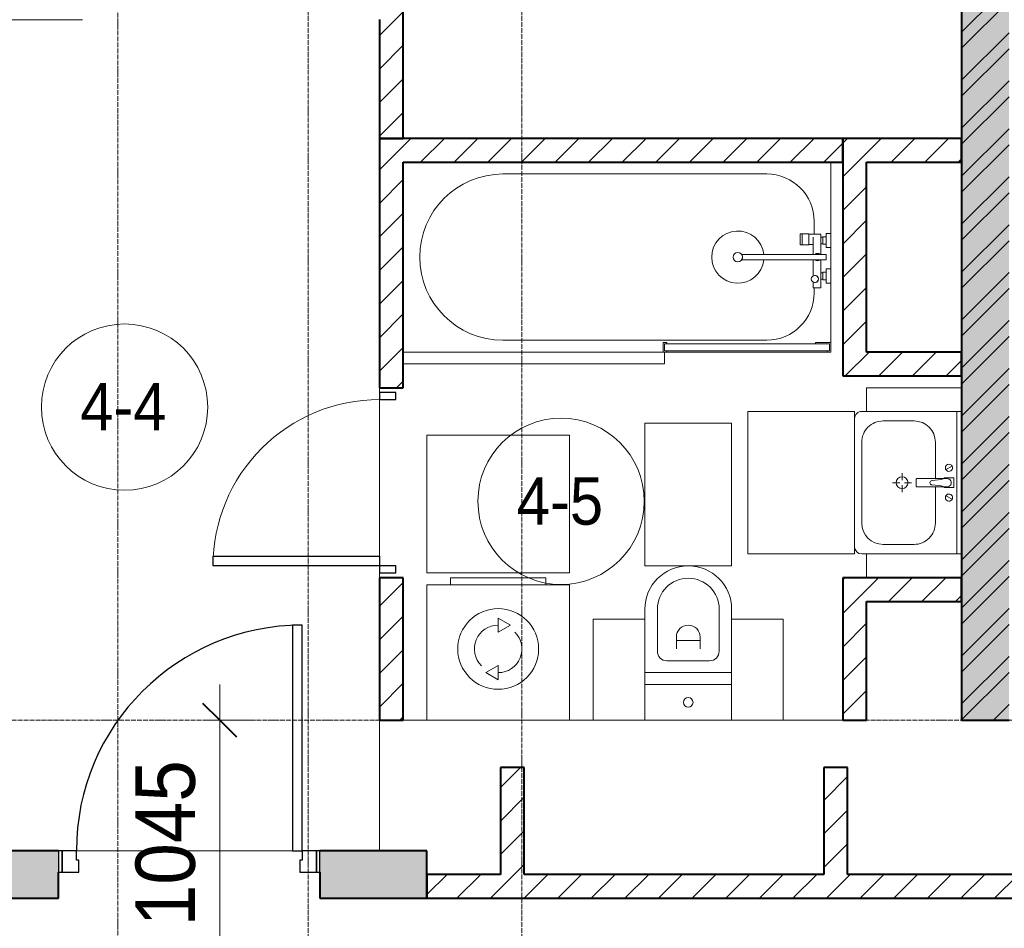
# Model space of a CAD drawing. Header units: millimetres. Extents: x 105790 to 201854, y 7718 to 225473.
# Tile 36 of 50: x 123836 to 127980, y 25423 to 29250. Entities that reach past the tile are written whole.
import ezdxf

# ---------------------------------------------------------------- set-up
doc = ezdxf.new("R2010")
doc.units = ezdxf.units.MM
doc.linetypes.add('ADSK_Линия сетки', pattern=[25, 20, -2.5, 0, -2.5])
doc.linetypes.add('Линия сетки', pattern=[25, 20, -2.5, 0, -2.5])
for name, color, linetype, lineweight in [('Двери', 7, 'Continuous', 18), ('Каркас_Импост', 7, 'Continuous', 30), ('Марки помещений', 7, 'Continuous', 20), ('Мебель', 7, 'Continuous', 18), ('Монтажный зазор', 7, 'Continuous', 30), ('Оси', 7, 'Continuous', 9), ('Панель', 7, 'Continuous', 30), ('Перекрытия', 7, 'Continuous', 18), ('Размеры', 7, 'Continuous', 9), ('Размеры-100', 7, 'Continuous', 9), ('Сантехнические приборы', 7, 'Continuous', 18), ('Стены', 7, 'Continuous', 18), ('Стены разрез', 7, 'Continuous', 40), ('Электрооборудование', 7, 'Continuous', 18)]:
    doc.layers.add(name, color=color, linetype=linetype, lineweight=lineweight)
doc.styles.add('Arial', font='arial.ttf', dxfattribs={"width": 0.9, "height": 250})
doc.styles.add('Arial_3', font='arial.ttf', dxfattribs={"width": 0.9, "height": 200})
doc.dimstyles.new('Основной_2_5_мм', dxfattribs={"dimscale": 304.8, "dimtxt": 255.06485, "dimasz": 0.463911, "dimexe": 0.492126, "dimexo": 0.492126, "dimgap": 0.098425, "dimtad": 1, "dimdec": 0, "dimdsep": 46, "dimtxsty": 'Arial', "dimblk1": 'OBLIQUE', "dimblk2": 'OBLIQUE', "dimsah": 1, "dimcen": 0.09, "dimdle": 0.492126, "dimazin": 2, "dimtfac": 1, "dimtdec": 4, "dimtix": 1, "dimtmove": 0, "dimatfit": 3, "dimfxl": 1, "dimtvp": 1, "dimtolj": 1, "dimtzin": 0, "dimlwd": 20, "dimlwe": 20, "dimarcsym": 2})
pattern_1 = [(45, (0, 0), (-70.71068, 70.71068), [])]

# ---------------------------------------------------------------- blocks, each defined once
blk = doc.blocks.new('MR_Ванна - Санузел с ванной_1800x800-2515850-МКСС_К4_L23_78_000_')
at = {"layer": 'Сантехнические приборы', "color": 253, "true_color": 0xaaaaaa}
for p, q in [((900, -300.2), (900, 0)), ((-480, -50), (630, -50)), ((830, -250), (830, -303.8)), ((780, -301.9), (770.9, -301.9)), ((770.9, -301.9), (770.9, -348.9)), ((807.5, -301.9), (780, -301.9)), ((780, -301.9), (780, -348.9)), ((780, -348.9), (780, -301.9)), ((807.5, -348.9), (807.5, -301.9)), ((858, -303.8), (807.5, -303.8)), ((807.5, -303.8), (807.5, -346.6)), ((826.3, -316.7), (826.3, -388.7)), ((858, -316.7), (858, -303.8)), ((858, -388.7), (858, -316.7)), ((866, -316.7), (858, -316.7)), ((858, -316.7), (858, -343.6)), ((880, -314), (866, -314)), ((866, -314), (866, -346)), ((866, -343.6), (866, -316.7)), ((900, -300.2), (880, -300.2)), ((880, -300.2), (880, -360)), ((880, -346), (880, -314)), ((900, -360), (900, -300.2)), ((770.9, -348.9), (780, -348.9)), ((780, -348.9), (807.5, -348.9)), ((807.5, -346.6), (826.3, -346.6)), ((858, -343.6), (866, -343.6)), ((866, -346), (880, -346)), ((880, -360), (900, -360)), ((900, -450), (900, -360)), ((880, -388.7), (524.9, -388.7)), ((524.9, -411.3), (880, -411.3)), ((826.3, -411.3), (826.3, -478.7)), ((858, -529.1), (858, -411.3)), ((880, -411.3), (880, -388.7)), ((880, -450), (880, -509.8)), ((900, -450), (880, -450)), ((900, -509.8), (900, -450)), ((858, -466.4), (858, -493.3)), ((866, -466.4), (858, -466.4)), ((858, -493.3), (866, -493.3)), ((866, -464), (866, -496)), ((880, -464), (866, -464)), ((866, -493.3), (866, -466.4)), ((866, -496), (880, -496)), ((880, -496), (880, -464)), ((826.3, -505.7), (826.3, -529.1)), ((826.3, -529.1), (858, -529.1)), ((830, -529.1), (830, -550)), ((880, -509.8), (900, -509.8)), ((900, -760), (900, -509.8)), ((630, -750), (-480, -750)), ((195, -760), (195, -800.1)), ((210, -760), (195, -760)), ((200, -795.1), (200, -765)), ((200, -765), (210, -765)), ((895, -765), (200, -765)), ((200, -765), (200, -795.1)), ((210, -765), (210, -760)), ((900, -760), (835, -760)), ((835, -760), (835, -765)), ((835, -765), (895, -765)), ((895, -765), (895, -795.1)), ((895, -795.1), (895, -765)), ((900, -800), (900, -760)), ((195, -800.1), (210, -800.1)), ((210, -795.1), (200, -795.1)), ((200, -795.1), (895, -795.1)), ((210, -800.1), (210, -795.1)), ((210, -800), (885, -800)), ((895, -795.1), (885, -795.1)), ((885, -795.1), (885, -800)), ((885, -800), (900, -800))]:
    blk.add_line(p, q, dxfattribs=at)
for centre, radius, start, end in [((-480, -400), 350, 90, 270), ((630, -250), 200, 360, 90), ((508.5, -400), 110, 5.916, 354.084), ((508.5, -400), 20, 90, 270), ((508.5, -400), 20, 270, 90), ((508.5, -400), 20, 325.4667, 34.5333), ((843.9, -400), 15.5, 47.0093, 132.9907), ((843.9, -400), 15.5, 227.0093, 312.9907), ((832.8, -492.2), 15, 90, 270), ((832.8, -492.2), 15, 244.0483, 115.9517), ((832.8, -492.2), 15, 270, 90), ((630, -550), 200, 270, 360)]:
    blk.add_arc(centre, radius, start, end, dxfattribs=at)
blk = doc.blocks.new('MR_Зона обслуживания - MR_Зона обслуживания-2638725-МКСС_К4_L23_78_000_')
at = {"layer": 'Мебель', "lineweight": 9}
for p, q in [((545.1, 0), (-550, 0)), ((550, -50), (550, -0.1)), ((-550, -50), (550, -50))]:
    blk.add_line(p, q, dxfattribs=at)
blk = doc.blocks.new('MR_Унитаз напольный - Санузел с ванной-2515844-МКСС_К4_L23_78_000_')
at = {"layer": 'Сантехнические приборы', "color": 253, "true_color": 0xaaaaaa}
for p, q in [((-182.5, 200), (-182.5, 50)), ((182.5, 200), (-182.5, 200)), ((182.5, 50), (182.5, 200)), ((-182.5, 50), (182.5, 50)), ((182.5, 50), (-182.5, 50)), ((-182.5, 50), (-182.5, 0)), ((182.5, 0), (182.5, 50)), ((-182.5, 0), (182.5, 0)), ((182.5, 0), (-182.5, 0)), ((-182.5, 0), (-182.5, -267.5)), ((182.5, -267.5), (182.5, 0)), ((-90, -50), (90, -50)), ((-130, -267.5), (-130, -90)), ((-50, -150), (-50, -100)), ((50, -100), (50, -150)), ((130, -90), (130, -267.5)), ((-50, -135), (50, -135))]:
    blk.add_line(p, q, dxfattribs=at)
for centre, radius, start, end in [((0, 125), 20, 0, 180), ((0, 125), 20, 180, 0), ((-90, -90), 40, 90, 180), ((90, -90), 40, 360, 90), ((0, -150), 50, 180, 0), ((0, -267.5), 182.5, 180, 360), ((0, -267.5), 130, 180, 0)]:
    blk.add_arc(centre, radius, start, end, dxfattribs=at)
blk = doc.blocks.new('MR_Зона обслуживания - MR_Зона обслуживания-2638726-МКСС_К4_L23_78_000_')
at = {"layer": 'Мебель', "lineweight": 9}
for p, q in [((182.5, 0), (-182.5, 0)), ((-182.5, 0), (-182.5, -600)), ((182.5, -600), (182.5, 0)), ((-182.5, -600), (182.5, -600))]:
    blk.add_line(p, q, dxfattribs=at)
blk = doc.blocks.new('MR_Зона обслуживания - MR_Зона обслуживания-2638729-МКСС_К4_L23_78_000_')
at = {"layer": 'Мебель', "lineweight": 9}
for p, q in [((108.75, 0), (-108.75, 0)), ((108.75, -425), (108.75, 0)), ((-108.75, -425), (108.75, -425))]:
    blk.add_line(p, q, dxfattribs=at)
blk = doc.blocks.new('MR_Зона обслуживания - MR_Зона обслуживания-V8-МКСС_К4_L23_78_000_')
at = {"layer": 'Мебель', "lineweight": 9}
for p, q in [((108.75, 0), (-108.75, 0)), ((-108.75, 0), (-108.75, -425)), ((-108.75, -425), (108.75, -425))]:
    blk.add_line(p, q, dxfattribs=at)
blk = doc.blocks.new('MR_Тумба-Умывальник с зеркалом - Тумба-умывальник_600-2515846-МКСС_К4_L23_78_000_')
at = {"layer": 'Сантехнические приборы', "color": 253, "true_color": 0xaaaaaa}
for p, q in [((-300, -20), (300, -20)), ((-69.7, -39.8), (-55.6, -66.3)), ((20, -33.1), (-20, -33.1)), ((-20, -33.1), (-20, -73.1)), ((20, -73.1), (20, -33.1)), ((69.7, -39.8), (55.6, -66.3)), ((-20, -73.1), (-17, -73.1)), ((-17, -60), (-17, -73.1)), ((-17, -73.1), (-17, -187.9)), ((17, -73.1), (17, -60)), ((17, -187.9), (17, -73.1)), ((17, -73.1), (20, -73.1)), ((-17, -110), (-170, -110)), ((170, -110), (17, -110)), ((-260, -200), (-260, -330)), ((-14, -190.9), (14, -190.9)), ((260, -330), (260, -200)), ((0, -210), (0, -240)), ((-10, -250), (-40, -250)), ((0, -290), (0, -260)), ((40, -250), (10, -250)), ((-300, -400), (-300, -420)), ((300, -420), (300, -400)), ((-170, -420), (170, -420))]:
    blk.add_line(p, q, dxfattribs=at)
for centre, radius, start, end in [((-62.7, -53.1), 15, 360, 180), ((62.7, -53.1), 15, 360, 180), ((-62.7, -53.1), 15, 180, 360), ((0, -60), 17, 360, 180), ((-217.6, -129.9), 208.5, 1.5946, 15.8177), ((217.6, -129.9), 208.5, 164.1823, 178.4054), ((62.7, -53.1), 15, 180, 360), ((-170, -200), 90, 90, 180), ((0, -124.1), 9.19, 180, 360), ((170, -200), 90, 360, 90), ((-14, -187.9), 3, 180, 270), ((-14, -187.9), 3, 195, 255), ((14, -187.9), 3, 270, 0), ((14, -187.9), 3, 285, 345), ((0, -250), 25, 0, 180), ((0, -250), 25, 180, 0), ((-170, -330), 90, 180, 270), ((170, -330), 90, 270, 360), ((-270, -420), 30, 180, 270), ((270, -420), 30, 270, 360)]:
    blk.add_arc(centre, radius, start, end, dxfattribs=at)
blk = doc.blocks.new('MR_Зона обслуживания - MR_Зона обслуживания-2638731-МКСС_К4_L23_78_000_')
at = {"layer": 'Мебель', "lineweight": 9}
for p, q in [((300, 0), (-300, 0)), ((-300, 0), (-300, -450)), ((300, -450), (300, 0)), ((-300, -450), (300, -450))]:
    blk.add_line(p, q, dxfattribs=at)
blk = doc.blocks.new('MR_Зона обслуживания - MR_Зона обслуживания-2638732-МКСС_К4_L23_78_000_')
at = {"layer": 'Мебель', "lineweight": 9}
for p, q in [((-50, 0), (-50, -400)), ((-50, -400), (50, -400))]:
    blk.add_line(p, q, dxfattribs=at)
blk = doc.blocks.new('MR_Зона обслуживания - MR_Зона обслуживания-V9-МКСС_К4_L23_78_000_')
at = {"layer": 'Мебель', "lineweight": 9}
for p, q in [((-50, 0), (-50, -400)), ((50, -400), (50, 0)), ((-50, -400), (50, -400))]:
    blk.add_line(p, q, dxfattribs=at)
blk = doc.blocks.new('MR_Стиральная машина - Стиральная машина_600-2638733-МКСС_К4_L23_78_000_')
at = {"layer": 'Электрооборудование', "color": 253, "true_color": 0xaaaaaa}
for p, q in [((-200, 600), (200, 600)), ((-200, 570), (-200, 600)), ((200, 600), (200, 570)), ((-300, 570), (300, 570)), ((-300, 0), (-300, 570)), ((300, 570), (300, 0)), ((0, 430), (52, 400)), ((0, 370), (0, 430)), ((52, 400), (0, 370)), ((-52, 200), (0, 230)), ((0, 230), (0, 170)), ((0, 170), (-52, 200)), ((300, 0), (-300, 0))]:
    blk.add_line(p, q, dxfattribs=at)
for radius, start, end in [(170, 0, 180), (100, 90, 225), (100, 270, 45), (170, 180, 0)]:
    blk.add_arc((0, 300), radius, start, end, dxfattribs=at)
blk = doc.blocks.new('MR_Зона обслуживания - MR_Зона обслуживания-2638736-МКСС_К4_L23_78_000_')
at = {"layer": 'Мебель', "lineweight": 9}
for p, q in [((300, 580), (-300, 580)), ((-300, 580), (-300, 0)), ((300, 0), (300, 580)), ((-300, 0), (300, 0))]:
    blk.add_line(p, q, dxfattribs=at)
blk = doc.blocks.new('A_DOR_Door - Вн_3_Одинарная_800x2100-3010512-МКСС_К4_L23_78_000_')
at = {"layer": 'Двери', "color": 253, "lineweight": 30, "true_color": 0xaaaaaa}
for p, q in [((-350, 50), (-350, 750)), ((-350, 750), (-310, 750)), ((-350, 50), (-350, 750)), ((-310, 750), (-310, 50)), ((-380, 50), (-380, -20)), ((-350, 50), (-380, 50)), ((-310, 50), (-350, 50)), ((-350, -20), (-350, 50)), ((380, 50), (350, 50)), ((350, 50), (350, -20)), ((380, -20), (380, 50)), ((-380, -20), (-350, -20)), ((350, -20), (380, -20))]:
    blk.add_line(p, q, dxfattribs=at)
at = {"layer": 'Двери', "color": 254, "lineweight": 9, "true_color": 0xd4d4d4}
blk.add_arc((-350, 50), 700, 360, 90, dxfattribs=at)
blk = doc.blocks.new('101_Дверь_Однопольная - _НЧ_Мет_900х2100_Квартира_Л-3835079-МКСС_К4_L23_78_000_')
at = {"layer": 'Каркас_Импост', "color": 253, "true_color": 0xaaaaaa}
for p, q in [((-475, 100), (-535, 100)), ((-535, 100), (-535, 10)), ((-475, 60), (-475, 100)), ((535, 100), (475, 100)), ((475, 100), (475, 60)), ((535, 10), (535, 100)), ((-465, 60), (-475, 60)), ((-465, 10), (-465, 60)), ((475, 60), (465, 60)), ((465, 60), (465, 10)), ((-535, 10), (-465, 10)), ((465, 10), (535, 10))]:
    blk.add_line(p, q, dxfattribs=at)
at = {"layer": 'Монтажный зазор', "color": 253, "true_color": 0xaaaaaa}
for p, q in [((-535, 100), (-550, 100)), ((-550, 100), (-550, 10)), ((-535, 10), (-535, 100)), ((550, 100), (535, 100)), ((535, 100), (535, 10)), ((550, 10), (550, 100)), ((-550, 10), (-535, 10)), ((535, 10), (550, 10))]:
    blk.add_line(p, q, dxfattribs=at)
at = {"layer": 'Панель', "color": 253, "true_color": 0xaaaaaa}
for p, q in [((475, 1050), (435, 1050)), ((435, 1050), (435, 100)), ((475, 100), (475, 1050)), ((435, 100), (475, 100))]:
    blk.add_line(p, q, dxfattribs=at)
blk.add_arc((475, 100), 950, 90, 180, dxfattribs=at)
blk = doc.blocks.new('135_SLK_K4_AR_rvt-1-МКСС_К4_L23_78_000_')
at = {"layer": 'Стены разрез', "lineweight": 9, "true_color": 0xaaaaaa}
h = blk.add_hatch(dxfattribs=at)
h.set_pattern_fill('FP_1', color=253, style=0, pattern_type=2)
h.set_pattern_definition([(50, (0, 0), (218.62117, -19.1268), [22.86, -251.46]), (355, (0, 0), (-42.29187, 229.2684), [18.288, -201.168]), (100.451, (18.22, -1.6), (176.33107, 210.13963), [19.428, -213.708]), (46.184, (0, 60.96), (325.29495, -50.45164), [34.29, -377.19]), (96.636, (27.1, 56.76), (284.883, 296.91266), [29.142, -320.562]), (351.184, (0, 60.96), (284.8858, 296.9107), [27.432, -301.752]), (21, (30.48, 45.72), (181.93753, -122.71832), [22.86, -251.46]), (326, (30.48, 45.72), (74.16223, 221.0262), [18.288, -201.168]), (71.451, (45.64, 35.5), (256.10035, 98.30526), [19.428, -213.708]), (37.5, (0, 0), (3.70639, 101.465895), [3.353, -195.377, 3.353, -200.863, -201.93]), (37.5, (0, 0), (3.70639, 101.465895), [-402.946, 3.353, -198.577]), (7.5, (0, 0), (80.18358, 120.21653), [3.353, -113.081, 3.353, -190.805, -76.962]), (7.5, (0, 0), (80.18358, 120.21653), [-310.591, 3.353, -73.609]), (327.5, (-67.97, 0), (162.708646, -6.87497), [3.353, -72.847, 3.353, -234.391, -315.468]), (327.5, (-67.97, 0), (162.708646, -6.87497), [-313.944, 3.353, -312.115]), (317.5, (-98.45, 0), (177.75468, 30.51183), [3.353, -95.707, 3.353, -154.534, -224.028]), (317.5, (-98.45, 0), (177.75468, 30.51183), [-256.946, 3.353, -220.675])])
h.paths.add_polyline_path([(127800, 26300), (128000, 26300), (128000, 32900), (127800, 32900), (127800, 26544.3)])
h = blk.add_hatch(dxfattribs=at)
h.set_pattern_fill('FP_2', color=253, style=0, pattern_type=2)
h.set_pattern_definition([(45, (0, 0), (-101.02788, 101.02788), []), (45, (67.35, 0), (-101.02788, 101.02788), [])])
h.paths.add_polyline_path([(127800, 26300), (128000, 26300), (128000, 32900), (127800, 32900), (127800, 26544.3)])
h = blk.add_hatch(dxfattribs=at)
h.set_pattern_fill('FP_3', color=253, style=0, pattern_type=2)
h.set_pattern_definition(pattern_1)
h.paths.add_polyline_path([(125350, 28750), (125450, 28750), (125450, 29350), (125350, 29350), (125350, 28936.2)])
h = blk.add_hatch(dxfattribs=at)
h.set_pattern_fill('FP_3', color=253, style=0, pattern_type=2)
h.set_pattern_definition(pattern_1)
h.paths.add_polyline_path([(125450, 26300), (125450, 26900), (125350, 26900), (125350, 26300)])
h.paths.add_polyline_path([(125350, 27700), (125450, 27700), (125450, 28750), (125350, 28750), (125350, 27740.3)])
h = blk.add_hatch(dxfattribs=at)
h.set_pattern_fill('FP_3', color=253, style=0, pattern_type=2)
h.set_pattern_definition(pattern_1)
h.paths.add_polyline_path([(127300, 28650), (127300, 28750), (125450, 28750), (125450, 28650), (126693.3, 28650)])
h = blk.add_hatch(dxfattribs=at)
h.set_pattern_fill('FP_3', color=253, style=0, pattern_type=2)
h.set_pattern_definition(pattern_1)
h.paths.add_polyline_path([(127300, 27850), (127400, 27850), (127400, 28750), (127300, 28750), (127300, 28039.3)])
h = blk.add_hatch(dxfattribs=at)
h.set_pattern_fill('FP_3', color=253, style=0, pattern_type=2)
h.set_pattern_definition(pattern_1)
h.paths.add_polyline_path([(127800, 28650), (127800, 28750), (127400, 28750), (127400, 28650), (127569.7, 28650)])
h = blk.add_hatch(dxfattribs=at)
h.set_pattern_fill('FP_3', color=253, style=0, pattern_type=2)
h.set_pattern_definition(pattern_1)
h.paths.add_polyline_path([(127800, 27750), (127800, 27850), (127300, 27850), (127300, 27750), (127569.7, 27750)])
h = blk.add_hatch(dxfattribs=at)
h.set_pattern_fill('FP_3', color=253, style=0, pattern_type=2)
h.set_pattern_definition(pattern_1)
h.paths.add_polyline_path([(127800, 26800), (127800, 26900), (127300, 26900), (127300, 26800), (127569.7, 26800)])
h = blk.add_hatch(dxfattribs=at)
h.set_pattern_fill('FP_3', color=253, style=0, pattern_type=2)
h.set_pattern_definition(pattern_1)
h.paths.add_polyline_path([(127300, 26300), (127400, 26300), (127400, 26800), (127300, 26800), (127300, 26544.3)])
h = blk.add_hatch(dxfattribs=at)
h.set_pattern_fill('FP_3', color=253, style=0, pattern_type=2)
h.set_pattern_definition(pattern_1)
h.paths.add_polyline_path([(125960, 25650), (125960, 26100), (125860, 26100), (125860, 25650)])
h = blk.add_hatch(dxfattribs=at)
h.set_pattern_fill('FP_3', color=253, style=0, pattern_type=2)
h.set_pattern_definition(pattern_1)
h.paths.add_polyline_path([(127320, 25650), (127320, 26100), (127220, 26100), (127220, 25650)])
at = {"layer": 'Стены разрез', "lineweight": 18, "true_color": 0xcbcbcb}
h = blk.add_hatch(color=9, dxfattribs=at)
h.paths.add_polyline_path([(125550, 25550), (125550, 25750), (125100, 25750), (125100, 25550)])
h.paths.add_polyline_path([(123550, 25550), (124000, 25550), (124000, 25750), (123550, 25750), (123550, 25660)])
at = {"layer": 'Стены разрез', "lineweight": 9, "true_color": 0xaaaaaa}
h = blk.add_hatch(dxfattribs=at)
h.set_pattern_fill('FP_3', color=253, style=0, pattern_type=2)
h.set_pattern_definition(pattern_1)
h.paths.add_polyline_path([(130750, 25550), (130750, 25650), (129880, 25650), (129880, 25550), (130198.7, 25550)])
h.paths.add_polyline_path([(129780, 25550), (129780, 25650), (125550, 25650), (125550, 25550), (129322.3, 25550)])
at = {"layer": 'Перекрытия', "color": 253, "true_color": 0xaaaaaa}
for p, q in [((125350, 27680), (125350, 27700)), ((125350, 27700), (125350, 27680)), ((125350, 26990), (125350, 27650)), ((125350, 27650), (125350, 26990)), ((125350, 26900), (125350, 26920)), ((125350, 26920), (125350, 26900)), ((125350, 25750), (125350, 26300)), ((125450, 26300), (125550, 26300)), ((126150, 26300), (126250, 26300)), ((127050, 26300), (127300, 26300)), ((124075, 25750), (124985, 25750)), ((124985, 25750), (124075, 25750)), ((125099.8, 25550), (125099.8, 25660))]:
    blk.add_line(p, q, dxfattribs=at)
at = {"layer": 'Стены', "color": 253, "true_color": 0xaaaaaa}
blk.add_line((124100, 29249.6), (123050.4, 29249.6), dxfattribs=at)
at = {"layer": 'Стены разрез', "color": 253, "true_color": 0xaaaaaa}
for p, q in [((127800, 32900), (127800, 26300)), ((125450, 28750), (125450, 29350)), ((125350, 29250), (125350, 28750)), ((125450, 28750), (125350, 28750)), ((125350, 28750), (125350, 27700)), ((125350, 28750), (125450, 28750)), ((127300, 28750), (125450, 28750)), ((127300, 28650), (127300, 28750)), ((127400, 28750), (127300, 28750)), ((127300, 28750), (127300, 27850)), ((127800, 28750), (127400, 28750)), ((127800, 28650), (127800, 28750)), ((125450, 27700), (125450, 28650)), ((125450, 28650), (127300, 28650)), ((127400, 27850), (127400, 28650)), ((127400, 28650), (127800, 28650)), ((127300, 27850), (127300, 27750)), ((127800, 27850), (127400, 27850)), ((127800, 27750), (127800, 27850)), ((127300, 27750), (127800, 27750)), ((125350, 27700), (125450, 27700)), ((125450, 26900), (125350, 26900)), ((125350, 26900), (125350, 26300)), ((125450, 26300), (125450, 26900)), ((127800, 26900), (127300, 26900)), ((127300, 26900), (127300, 26800)), ((127800, 26800), (127800, 26900)), ((127300, 26800), (127300, 26300)), ((127400, 26800), (127800, 26800)), ((127400, 26300), (127400, 26800)), ((125350, 26300), (125450, 26300)), ((127300, 26300), (127400, 26300)), ((127800, 26300), (128000, 26300)), ((125960, 26100), (125860, 26100)), ((125860, 26100), (125860, 25650)), ((125960, 25650), (125960, 26100)), ((127320, 26100), (127220, 26100)), ((127220, 26100), (127220, 25650)), ((127320, 25650), (127320, 26100)), ((124000, 25750), (123550, 25750)), ((125550, 25750), (125100, 25750)), ((125550, 25550), (125550, 25750)), ((124000, 25550), (124000, 25660)), ((125100, 25660), (125100, 25550)), ((125860, 25650), (125550, 25650)), ((125550, 25650), (125550, 25550)), ((127220, 25650), (125960, 25650)), ((128240, 25650), (127320, 25650)), ((123550, 25550), (124000, 25550)), ((125100, 25550), (125550, 25550)), ((125550, 25550), (129780, 25550))]:
    blk.add_line(p, q, dxfattribs=at)
at = {"layer": 'Двери', "color": 253, "lineweight": 18, "true_color": 0xaaaaaa, "rotation": 90}
blk.add_blockref('A_DOR_Door - Вн_3_Одинарная_800x2100-3010512-МКСС_К4_L23_78_000_', (125400, 27300), dxfattribs=at)
at = {"layer": 'Двери', "color": 253, "lineweight": 18, "true_color": 0xaaaaaa}
blk.add_blockref('101_Дверь_Однопольная - _НЧ_Мет_900х2100_Квартира_Л-3835079-МКСС_К4_L23_78_000_', (124550, 25650), dxfattribs=at)
at = {"layer": 'Мебель', "color": 253, "lineweight": 18, "true_color": 0xaaaaaa}
for name, p in [('MR_Зона обслуживания - MR_Зона обслуживания-2638725-МКСС_К4_L23_78_000_', (126000, 27850)), ('MR_Зона обслуживания - MR_Зона обслуживания-2638736-МКСС_К4_L23_78_000_', (125850, 26920))]:
    blk.add_blockref(name, p, dxfattribs=at)
for name, p, rotation in [('MR_Зона обслуживания - MR_Зона обслуживания-V9-МКСС_К4_L23_78_000_', (127800, 27650), 269.9999999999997), ('MR_Зона обслуживания - MR_Зона обслуживания-2638731-МКСС_К4_L23_78_000_', (127350, 27300), 269.9999999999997), ('MR_Зона обслуживания - MR_Зона обслуживания-2638726-МКСС_К4_L23_78_000_', (126650, 26950), 180), ('MR_Зона обслуживания - MR_Зона обслуживания-2638732-МКСС_К4_L23_78_000_', (127800, 26950), 269.9999999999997), ('MR_Зона обслуживания - MR_Зона обслуживания-2638729-МКСС_К4_L23_78_000_', (126358.8, 26300), 180), ('MR_Зона обслуживания - MR_Зона обслуживания-V8-МКСС_К4_L23_78_000_', (126941.3, 26300), 180)]:
    blk.add_blockref(name, p, dxfattribs=dict(at, rotation=rotation))
at = {"layer": 'Сантехнические приборы', "color": 253, "lineweight": 18, "true_color": 0xaaaaaa}
blk.add_blockref('MR_Ванна - Санузел с ванной_1800x800-2515850-МКСС_К4_L23_78_000_', (126350, 28650), dxfattribs=at)
for name, p, rotation in [('MR_Тумба-Умывальник с зеркалом - Тумба-умывальник_600-2515846-МКСС_К4_L23_78_000_', (127800, 27300), 269.9999999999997), ('MR_Унитаз напольный - Санузел с ванной-2515844-МКСС_К4_L23_78_000_', (126650, 26500), 180)]:
    blk.add_blockref(name, p, dxfattribs=dict(at, rotation=rotation))
at = {"layer": 'Электрооборудование', "color": 253, "lineweight": 18, "true_color": 0xaaaaaa}
blk.add_blockref('MR_Стиральная машина - Стиральная машина_600-2638733-МКСС_К4_L23_78_000_', (125850, 26300), dxfattribs=at)
blk = doc.blocks.new('050_Марка_Помещение - Номер-620969-МКСС_К4_L23_78_000_')
at = {"layer": 'Марки помещений'}
blk.add_circle((0, 0), 3.5, dxfattribs=at)
blk = doc.blocks.new('DIMBLOCK19-МКСС_К4_L23_78_000_')
at = {"layer": 'Размеры-100', "lineweight": 20, "transparency": 16777216}
for p, q in [((124678.3, 26450), (124678.3, 25105)), ((124678.3, 26300), (124628.3, 26300)), ((124678.3, 26300), (124828.3, 26300)), ((124678.3, 25255), (124528.3, 25255)), ((124678.3, 25255), (126371.3, 25255))]:
    blk.add_line(p, q, dxfattribs=at)
at = {"layer": 'Размеры-100', "lineweight": 40, "transparency": 16777216}
for p, q in [((124678.3, 26300), (124607.6, 26370.7)), ((124678.3, 26300), (124749, 26229.3)), ((124678.3, 25255), (124607.6, 25325.7)), ((124678.3, 25255), (124749, 25184.3))]:
    blk.add_line(p, q, dxfattribs=at)
at = {"layer": 'Размеры-100', "color": 0, "lineweight": 20, "transparency": 16777216, "insert": (124323.7, 25432.2), "char_height": 250, "width": 828.765, "attachment_point": 1, "rotation": 90, "line_spacing_factor": 0.941778, "style": 'Arial'}
blk.add_mtext('1045', dxfattribs=at)
blk = doc.blocks.new('_Oblique')
at = {"color": 0, "linetype": 'ByBlock', "lineweight": -2}
blk.add_line((-0.5, -0.5), (0.5, 0.5), dxfattribs=at)

msp = doc.modelspace()

# ---------------------------------------------------------------- linework, layer by layer
at = {"layer": 'Оси', "linetype": 'Линия сетки'}
for p, q in [((124250, 13295.7), (124250, 33100)), ((125050, 12025.7), (125050, 33100)), ((125950, 12025.7), (125950, 33100))]:
    msp.add_line(p, q, dxfattribs=at)
at = {"layer": 'Оси', "linetype": 'ADSK_Линия сетки'}
msp.add_line((136800, 26300), (106608.1, 26300), dxfattribs=at)

# ---------------------------------------------------------------- block references
at = {"lineweight": 5}
msp.add_blockref('135_SLK_K4_AR_rvt-1-МКСС_К4_L23_78_000_', (0, 0), dxfattribs=at)
at = {"layer": 'Марки помещений', "xscale": 99.99999999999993, "yscale": 99.99999999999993, "zscale": 99.99999999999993}
for p in [(124277.6, 27618.3), (126114.7, 27221.5)]:
    msp.add_blockref('050_Марка_Помещение - Номер-620969-МКСС_К4_L23_78_000_', p, dxfattribs=at)

# ---------------------------------------------------------------- texts
at = {"layer": 'Марки помещений', "lineweight": 9, "char_height": 200, "width": 447.342, "attachment_point": 1, "style": 'Arial_3'}
for s, insert in [('4-4', (124091, 27720)), ('4-5', (125928.1, 27323.2))]:
    msp.add_mtext(s, dxfattribs=dict(at, insert=insert))

# ---------------------------------------------------------------- dimensions: what is measured, and where the dimension line sits
at = {"layer": 'Размеры', "lineweight": 20}
dim = msp.add_linear_dim(base=(124678.3, 25255), p1=(124778.3, 26300), p2=(126521.3, 25255), angle=90, dimstyle='Основной_2_5_мм', override={"dimpost": '<>', "dimfxl": 2032.281335}, dxfattribs=at)
dim.commit()
dim.dimension.update_dxf_attribs({"geometry": 'DIMBLOCK19-МКСС_К4_L23_78_000_', "text_midpoint": (124520.6, 25777.5)})

doc.saveas('drawing.dxf')
